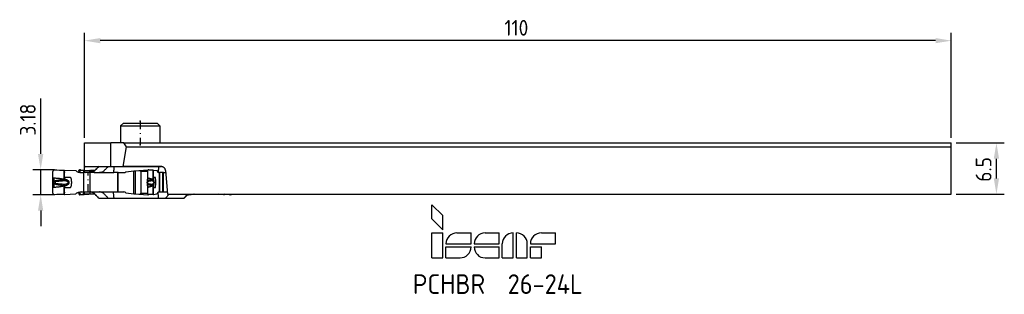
# Model space of a CAD drawing. Extents: x 137 to 262, y 168 to 203.
import ezdxf
from ezdxf.enums import TextEntityAlignment as Align

# ---------------------------------------------------------------- set-up
doc = ezdxf.new("R2010")
doc.units = 0
doc.linetypes.add('DASHDOTX2', pattern=[2, 1, -0.5, 0, -0.5])
doc.layers.get('0').update_dxf_attribs({"linetype": 'CONTINUOUS'})
doc.layers.get('DEFPOINTS').update_dxf_attribs({"linetype": 'CONTINUOUS'})
for name, color, linetype in [('1', 4, 'CONTINUOUS'), ('2L', 7, 'CONTINUOUS'), ('4', 2, 'DASHDOTX2'), ('SK6', 5, 'CONTINUOUS')]:
    doc.layers.add(name, color=color, linetype=linetype)
doc.styles.get("Standard").update_dxf_attribs({"font": 'isocp.shx'})
doc.dimstyles.get("Standard").update_dxf_attribs({"dimtxt": 2.5, "dimasz": 2.5, "dimexe": 1.25, "dimexo": 0.625, "dimtad": 1, "dimcen": 2.5, "dimazin": 3, "dimtfac": 1, "dimtmove": 0, "dimatfit": 3})

# ---------------------------------------------------------------- blocks, each defined once
blk = doc.blocks.new('ISCAR')
at = {"layer": 'SK6'}
for p, q in [((-11.25, 8.5), (-9.5, 6.75)), ((-11.25, 6.25), (-11.25, 8.5)), ((-9.5, 4.5), (-9.5, 6.75)), ((-11.25, 6.25), (-9.5, 4.5)), ((-11.25, 4), (-9.5, 4)), ((-11.25, 0), (-11.25, 4)), ((-9.5, 0), (-9.5, 4)), ((-7.25, 4), (-5, 4)), ((-5, 2.25), (-5, 4)), ((-2.75, 4), (-0.5, 4)), ((-0.5, 2.25), (-0.5, 4)), ((1.75, 0), (1.75, 4)), ((2.25, 0), (2.25, 4)), ((6.25, 4), (8.5, 4)), ((8.5, 2.25), (8.5, 4)), ((-9, 2.25), (-5, 2.25)), ((-9, 1.75), (-5, 1.75)), ((-9, 0), (-9, 1.75)), ((-4.5, 2.25), (-0.5, 2.25)), ((-4.5, 1.75), (-0.5, 1.75)), ((-0.5, 0), (-0.5, 1.75)), ((0, 0), (0, 2.25)), ((4, 0), (4, 2.25)), ((4.5, 2.25), (8.5, 2.25)), ((4.5, 1.75), (6.25, 1.75)), ((4.5, 0), (4.5, 1.75)), ((6.25, 0), (6.25, 1.75)), ((-11.25, 0), (-9.5, 0)), ((-9, 0), (-6.75, 0)), ((-2.75, 0), (-0.5, 0)), ((0, 0), (1.75, 0)), ((2.25, 0), (4, 0)), ((4.5, 0), (6.25, 0))]:
    blk.add_line(p, q, dxfattribs=at)
for centre, start, end in [((-7.25, 2.25), 90, 180), ((-2.75, 2.25), 90, 180), ((1.75, 2.25), 90, 180), ((2.25, 2.25), 0, 90), ((6.25, 2.25), 90, 180), ((-6.75, 1.75), 270, 0), ((-2.75, 1.75), 180, 270)]:
    blk.add_arc(centre, 1.75, start, end, dxfattribs=at)
blk = doc.blocks.new('*D5')
at = {"layer": '2L'}
for p, q in [((255.47, 187.57), (261.57, 187.57)), ((260.57, 183.07), (260.57, 185.57)), ((255.47, 181.07), (261.57, 181.07))]:
    blk.add_line(p, q, dxfattribs=at)
for points in [[(260.23, 185.57), (260.9, 185.57), (260.57, 187.57)], [(260.23, 183.07), (260.9, 183.07), (260.57, 181.07)]]:
    blk.add_solid(points, dxfattribs=at)
at = {"layer": 'DEFPOINTS', "color": 0}
for p in [(254.84, 187.57), (260.57, 187.57), (254.84, 181.07)]:
    blk.add_point(p, dxfattribs=at)
blk.add_text('6.5', height=2, rotation=90).set_placement((259.94, 182.64))
blk = doc.blocks.new('*D6')
at = {"layer": '2L'}
for p, q in [((144.84, 188.2), (144.84, 201.55)), ((254.84, 188.2), (254.84, 201.55)), ((252.84, 200.55), (146.84, 200.55))]:
    blk.add_line(p, q, dxfattribs=at)
for points in [[(146.84, 200.88), (146.84, 200.22), (144.84, 200.55)], [(252.84, 200.88), (252.84, 200.22), (254.84, 200.55)]]:
    blk.add_solid(points, dxfattribs=at)
at = {"layer": 'DEFPOINTS', "color": 0}
for p in [(144.84, 200.55), (144.84, 187.57), (254.84, 187.57)]:
    blk.add_point(p, dxfattribs=at)
blk.add_text('110', height=2).set_placement((198.14, 201.18))
blk = doc.blocks.new('*D7')
at = {"layer": '2L'}
for p, q in [((139.29, 186.17), (139.29, 193.22)), ((140.43, 184.17), (138.29, 184.17)), ((139.29, 180.99), (139.29, 184.17)), ((140.43, 180.99), (138.29, 180.99)), ((139.29, 178.99), (139.29, 176.99))]:
    blk.add_line(p, q, dxfattribs=at)
for points in [[(138.95, 186.17), (139.62, 186.17), (139.29, 184.17)], [(138.95, 178.99), (139.62, 178.99), (139.29, 180.99)]]:
    blk.add_solid(points, dxfattribs=at)
at = {"layer": 'DEFPOINTS', "color": 0}
for p in [(139.29, 184.17), (141.05, 184.17), (141.05, 180.99)]:
    blk.add_point(p, dxfattribs=at)
blk.add_text('3.18', height=2, rotation=90).set_placement((138.66, 188.5))

msp = doc.modelspace()

# ---------------------------------------------------------------- linework, layer by layer
for p, q in [((141.053, 184.173), (140.463, 184.173)), ((141.053, 180.993), (140.463, 180.993))]:
    msp.add_line(p, q)
at = {"layer": '1'}
for p, q in [((149.783, 190.073), (149.43, 189.72)), ((149.783, 190.073), (150.855, 190.073)), ((150.855, 190.073), (154.076, 190.073)), ((154.076, 190.073), (154.43, 189.72)), ((149.43, 189.72), (149.43, 187.573)), ((149.43, 189.72), (150.678, 189.72)), ((150.678, 189.72), (154.43, 189.72)), ((154.43, 189.72), (154.43, 187.573)), ((144.843, 184.464), (144.843, 187.573)), ((144.843, 187.573), (148.191, 187.573)), ((148.191, 184.573), (148.191, 187.573)), ((149.85, 187.573), (148.191, 187.573)), ((150.174, 187.073), (149.85, 187.573)), ((149.85, 187.573), (254.843, 187.573)), ((254.843, 187.073), (254.843, 187.573)), ((149.739, 184.573), (150.174, 187.073)), ((150.174, 187.073), (254.843, 187.073)), ((254.843, 181.073), (254.843, 187.073)), ((140.843, 183.798), (140.843, 183.954)), ((140.843, 183.148), (140.843, 183.798)), ((142.276, 183.798), (142.276, 184.115)), ((142.276, 184.115), (142.333, 184.114)), ((142.276, 183.109), (142.276, 183.798)), ((142.333, 184.114), (143.736, 184.053)), ((142.333, 183.798), (142.333, 184.114)), ((142.333, 183.04), (142.333, 183.867)), ((142.333, 183.177), (142.333, 183.798)), ((144.135, 183.839), (144.135, 183.954)), ((144.218, 184.153), (145.462, 184.082)), ((144.22, 184.153), (145.463, 184.082)), ((144.311, 183.798), (144.311, 184.115)), ((144.311, 184.115), (144.315, 184.114)), ((144.311, 184.115), (144.32, 184.115)), ((144.315, 184.114), (144.749, 184.053)), ((144.315, 183.798), (144.315, 184.114)), ((144.429, 183.798), (144.773, 183.798)), ((144.749, 184.053), (146.067, 183.991)), ((144.773, 181.103), (144.773, 184.043)), ((145.31, 183.798), (144.773, 183.798)), ((144.773, 181.348), (144.773, 183.798)), ((144.843, 184.118), (144.843, 184.464)), ((144.916, 184.573), (148.191, 184.573)), ((146.019, 183.798), (145.31, 183.798)), ((145.455, 184.083), (145.463, 184.082)), ((146.048, 184.043), (145.463, 184.082)), ((145.578, 181.103), (145.578, 184.043)), ((146.154, 184.073), (145.597, 184.073)), ((146.077, 183.798), (146.019, 183.798)), ((146.048, 184.043), (146.119, 184.038)), ((146.077, 183.798), (148.594, 183.798)), ((146.655, 184.573), (146.674, 184.573)), ((146.674, 184.573), (147.857, 184.573)), ((147.857, 184.573), (148.602, 184.573)), ((148.191, 184.573), (149.739, 184.573)), ((148.676, 183.798), (148.594, 183.798)), ((148.602, 184.573), (154.26, 184.573)), ((149.073, 183.798), (148.676, 183.798)), ((149.08, 181.348), (149.08, 183.798)), ((149.112, 183.798), (149.08, 183.798)), ((149.112, 183.798), (149.822, 183.798)), ((149.112, 181.348), (149.112, 183.798)), ((154.563, 184.573), (149.739, 184.573)), ((150.099, 183.895), (151.091, 184.02)), ((151.091, 184.02), (151.307, 184.043)), ((151.091, 183.798), (151.091, 184.02)), ((151.091, 181.348), (151.091, 183.798)), ((151.307, 184.043), (151.726, 184.082)), ((151.307, 183.798), (151.307, 184.043)), ((151.307, 181.348), (151.307, 183.798)), ((151.726, 184.082), (151.74, 184.083)), ((151.74, 184.083), (152.914, 184.153)), ((152, 183.954), (152, 183.798)), ((152.871, 183.954), (152, 183.954)), ((152, 183.798), (152, 181.348)), ((152.871, 183.954), (152.873, 183.954)), ((152.873, 183.954), (152.876, 184.038)), ((152.873, 183.798), (152.873, 183.954)), ((152.873, 183.148), (152.873, 183.798)), ((152.914, 184.153), (152.917, 184.153)), ((153.573, 183.798), (153.573, 184.115)), ((153.573, 184.115), (153.613, 184.114)), ((153.573, 183.109), (153.573, 183.798)), ((153.613, 184.114), (154.046, 184.053)), ((153.613, 183.798), (153.613, 184.114)), ((153.613, 183.177), (153.613, 183.798)), ((154.26, 184.573), (154.567, 184.573)), ((154.261, 183.798), (154.367, 183.798)), ((154.416, 183.798), (154.367, 183.798)), ((154.367, 181.348), (154.367, 183.798)), ((154.779, 183.798), (154.4, 183.798)), ((154.416, 181.348), (154.416, 183.798)), ((154.861, 183.798), (154.779, 183.798)), ((154.779, 181.348), (154.779, 183.798)), ((154.861, 183.798), (155.156, 183.798)), ((154.861, 181.348), (154.861, 183.798)), ((155.132, 184.073), (155.394, 181.073)), ((140.843, 183.148), (140.954, 183.147)), ((140.852, 182.503), (140.852, 182.593)), ((141.078, 182.368), (141.113, 182.456)), ((142.192, 182.953), (142.19, 182.982)), ((142.324, 183.176), (142.333, 183.177)), ((142.742, 182.635), (142.85, 182.718)), ((142.742, 182.461), (142.851, 182.378)), ((152.804, 182.503), (152.804, 182.593)), ((152.873, 183.148), (152.896, 183.147)), ((153.475, 182.953), (153.48, 182.982)), ((153.61, 183.176), (153.613, 183.177)), ((140.843, 181.348), (140.843, 181.949)), ((140.843, 181.949), (140.954, 181.949)), ((140.843, 181.192), (140.843, 181.348)), ((142.19, 182.115), (142.192, 182.144)), ((142.276, 181.348), (142.276, 181.988)), ((142.276, 181.032), (142.276, 181.348)), ((142.324, 181.921), (142.333, 181.919)), ((142.333, 181.284), (142.333, 182.052)), ((142.333, 181.348), (142.333, 181.919)), ((142.333, 181.033), (142.333, 181.348)), ((144.135, 181.192), (144.135, 181.307)), ((144.311, 181.032), (144.311, 181.348)), ((144.315, 181.033), (144.315, 181.348)), ((144.429, 181.348), (144.773, 181.348)), ((144.773, 181.348), (145.31, 181.348)), ((145.31, 181.348), (146.019, 181.348)), ((146.019, 181.348), (146.077, 181.348)), ((146.077, 181.348), (148.594, 181.348)), ((148.594, 181.348), (148.676, 181.348)), ((148.676, 181.348), (149.073, 181.348)), ((149.08, 181.348), (149.112, 181.348)), ((149.112, 181.348), (149.822, 181.348)), ((150.099, 181.251), (151.091, 181.127)), ((151.091, 181.127), (151.091, 181.348)), ((151.307, 181.104), (151.307, 181.348)), ((152, 181.348), (152, 181.192)), ((152, 181.192), (152.871, 181.192)), ((152.871, 181.192), (152.873, 181.192)), ((152.873, 181.348), (152.873, 181.949)), ((152.873, 181.949), (152.896, 181.949)), ((152.873, 181.192), (152.873, 181.348)), ((152.876, 181.109), (152.873, 181.192)), ((153.48, 182.115), (153.475, 182.144)), ((153.573, 181.348), (153.573, 181.988)), ((153.573, 181.032), (153.573, 181.348)), ((153.61, 181.921), (153.613, 181.919)), ((153.613, 181.348), (153.613, 181.919)), ((153.613, 181.033), (153.613, 181.348)), ((154.261, 181.348), (154.367, 181.348)), ((154.367, 181.348), (154.416, 181.348)), ((154.415, 181.348), (154.779, 181.348)), ((154.779, 181.348), (154.861, 181.348)), ((154.861, 181.348), (155.37, 181.348)), ((142.276, 181.032), (142.333, 181.033)), ((142.333, 181.033), (143.736, 181.094)), ((144.218, 180.993), (145.462, 181.064)), ((144.22, 180.993), (145.463, 181.064)), ((144.311, 181.032), (144.315, 181.033)), ((144.311, 181.032), (144.32, 181.032)), ((144.315, 181.033), (144.749, 181.094)), ((144.749, 181.094), (146.067, 181.156)), ((145.455, 181.064), (145.463, 181.064)), ((146.048, 181.104), (145.463, 181.064)), ((146.154, 181.073), (145.597, 181.073)), ((146.048, 181.104), (146.119, 181.109)), ((146.655, 180.573), (146.674, 180.573)), ((146.674, 180.573), (147.857, 180.573)), ((147.857, 180.573), (148.602, 180.573)), ((148.602, 180.573), (154.26, 180.573)), ((149.73, 180.573), (150.828, 180.573)), ((150.828, 180.573), (154.13, 180.573)), ((151.091, 181.127), (151.307, 181.104)), ((151.307, 181.104), (151.726, 181.064)), ((151.726, 181.064), (151.74, 181.063)), ((151.74, 181.063), (152.914, 180.993)), ((152.914, 180.993), (152.917, 180.993)), ((153.573, 181.032), (153.613, 181.033)), ((153.613, 181.033), (154.046, 181.094)), ((154.26, 180.573), (155.129, 180.573)), ((155.129, 180.573), (155.587, 181.073)), ((155.129, 180.573), (157.443, 180.573)), ((155.394, 181.073), (254.843, 181.073)), ((157.443, 180.573), (157.901, 181.073)), ((157.443, 180.573), (157.517, 180.573)), ((157.517, 180.573), (158.018, 181.073)), ((157.944, 180.999), (158.041, 180.993)), ((158.041, 180.993), (158.726, 181.064)), ((158.041, 180.993), (158.061, 180.994)), ((158.061, 180.994), (158.72, 181.063)), ((158.72, 181.063), (158.726, 181.064)), ((158.748, 181.073), (158.726, 181.064)), ((162.567, 181.033), (161.817, 181.073)), ((162.476, 181.073), (162.597, 181.064)), ((162.519, 181.031), (162.519, 181.033)), ((162.567, 181.033), (162.599, 181.032)), ((163.417, 180.993), (162.597, 181.064))]:
    msp.add_line(p, q, dxfattribs=at)
for points in [[(144.142, 184.037), (144.144, 184.048), (144.147, 184.059), (144.15, 184.07), (144.153, 184.08), (144.156, 184.089), (144.16, 184.098), (144.164, 184.107), (144.168, 184.114), (144.172, 184.121), (144.176, 184.128), (144.181, 184.134), (144.186, 184.139), (144.19, 184.143), (144.195, 184.146), (144.2, 184.149), (144.205, 184.151), (144.21, 184.153), (144.215, 184.153), (144.22, 184.153)], [(144.402, 184.12), (144.402, 184.121), (144.401, 184.122), (144.395, 184.124), (144.387, 184.127), (144.377, 184.129), (144.364, 184.132), (144.349, 184.134), (144.331, 184.137), (144.312, 184.14), (144.292, 184.143), (144.27, 184.147), (144.246, 184.15), (144.22, 184.153)], [(144.749, 184.053), (144.848, 183.864), (144.963, 183.798)], [(144.916, 184.573), (144.906, 184.572), (144.896, 184.566), (144.877, 184.545), (144.843, 184.464)], [(146.655, 184.573), (146.605, 184.524), (146.555, 184.475), (146.506, 184.425), (146.456, 184.376), (146.407, 184.326), (146.357, 184.277), (146.307, 184.227), (146.258, 184.178), (146.208, 184.128), (146.159, 184.079), (146.109, 184.029), (146.057, 183.983), (146.001, 183.941), (145.941, 183.904), (145.879, 183.872), (145.814, 183.846), (145.747, 183.825), (145.679, 183.81), (145.609, 183.801), (145.539, 183.798)], [(146.674, 184.573), (146.622, 184.522), (146.571, 184.47), (146.52, 184.418), (146.469, 184.365), (146.418, 184.313), (146.367, 184.261), (146.316, 184.209), (146.265, 184.157), (146.214, 184.105), (146.163, 184.052), (146.111, 184.002), (146.054, 183.956), (145.994, 183.915), (145.931, 183.88), (145.864, 183.851), (145.796, 183.828), (145.726, 183.812), (145.654, 183.802), (145.582, 183.798)], [(147.857, 184.573), (147.805, 184.522), (147.754, 184.47), (147.703, 184.418), (147.652, 184.365), (147.601, 184.313), (147.55, 184.261), (147.499, 184.209), (147.448, 184.157), (147.397, 184.105), (147.346, 184.052), (147.294, 184.002), (147.237, 183.956), (147.177, 183.915), (147.114, 183.88), (147.047, 183.851), (146.979, 183.828), (146.909, 183.812), (146.837, 183.802), (146.765, 183.798)], [(148.602, 184.573), (148.596, 184.522), (148.591, 184.47), (148.585, 184.418), (148.58, 184.365), (148.575, 184.313), (148.569, 184.261), (148.564, 184.209), (148.558, 184.157), (148.553, 184.105), (148.547, 184.052), (148.542, 184.002), (148.536, 183.956), (148.529, 183.915), (148.522, 183.88), (148.515, 183.851), (148.508, 183.828), (148.501, 183.812), (148.493, 183.802), (148.489, 183.799), (148.485, 183.798)], [(151.74, 184.083), (151.752, 184.084), (151.763, 184.084), (151.775, 184.084), (151.786, 184.084), (151.798, 184.083), (151.81, 184.082), (151.821, 184.08), (151.833, 184.079), (151.844, 184.077), (151.856, 184.074), (151.867, 184.071), (151.879, 184.068), (151.89, 184.064), (151.902, 184.06), (151.913, 184.055), (151.924, 184.05), (151.935, 184.044), (151.946, 184.037), (151.956, 184.03), (151.967, 184.021), (151.976, 184.011), (151.985, 184), (151.993, 183.987), (151.998, 183.971), (152, 183.954)], [(152.876, 184.037), (152.878, 184.049), (152.879, 184.061), (152.881, 184.072), (152.883, 184.082), (152.884, 184.092), (152.886, 184.101), (152.889, 184.11), (152.891, 184.118), (152.893, 184.125), (152.895, 184.131), (152.898, 184.137), (152.9, 184.142), (152.903, 184.146), (152.906, 184.149), (152.908, 184.151), (152.911, 184.153), (152.914, 184.153)], [(153.573, 184.115), (153.512, 184.115), (153.454, 184.115), (153.4, 184.116), (153.35, 184.117), (153.304, 184.119), (153.261, 184.12), (153.22, 184.122), (153.182, 184.124), (153.147, 184.127), (153.114, 184.129), (153.083, 184.132), (153.054, 184.135), (153.027, 184.137), (153.002, 184.14), (152.978, 184.143), (152.956, 184.147), (152.936, 184.15), (152.917, 184.153)], [(154.046, 184.053), (154.146, 183.864), (154.261, 183.798)], [(154.26, 184.573), (154.255, 184.52), (154.249, 184.466), (154.243, 184.412), (154.238, 184.358), (154.232, 184.304), (154.227, 184.25), (154.221, 184.196), (154.215, 184.142), (154.21, 184.088), (154.204, 184.034), (154.198, 183.983), (154.192, 183.937), (154.185, 183.898), (154.178, 183.864), (154.17, 183.838)], [(155.132, 184.073), (155.128, 184.108), (155.121, 184.143), (155.112, 184.177), (155.1, 184.211), (155.086, 184.244), (155.07, 184.275), (155.052, 184.306), (155.032, 184.335), (155.009, 184.364), (154.985, 184.39), (154.96, 184.416), (154.933, 184.44), (154.904, 184.462), (154.874, 184.482), (154.843, 184.5), (154.811, 184.517), (154.777, 184.532), (154.743, 184.544), (154.708, 184.554), (154.672, 184.563), (154.636, 184.568), (154.6, 184.572), (154.563, 184.573)], [(141.113, 182.64), (141.1, 182.638), (141.086, 182.635), (141.073, 182.632), (141.059, 182.629), (141.046, 182.626), (141.032, 182.623), (141.019, 182.62), (141.005, 182.616), (140.992, 182.613), (140.978, 182.609), (140.966, 182.606), (140.954, 182.602), (140.942, 182.598), (140.93, 182.594), (140.919, 182.589), (140.907, 182.584), (140.896, 182.578), (140.887, 182.571), (140.88, 182.562), (140.876, 182.553), (140.875, 182.548), (140.875, 182.543), (140.877, 182.538), (140.88, 182.533), (140.89, 182.524), (140.902, 182.516), (140.915, 182.509), (140.928, 182.503), (140.942, 182.498), (140.956, 182.494), (140.97, 182.49), (140.984, 182.486), (140.998, 182.482), (141.013, 182.479), (141.027, 182.475), (141.041, 182.472), (141.056, 182.468), (141.07, 182.465), (141.084, 182.462), (141.099, 182.459), (141.113, 182.456)], [(142.192, 182.953), (142.131, 182.932), (142.067, 182.915), (142.002, 182.901), (141.936, 182.889), (141.87, 182.878), (141.804, 182.868), (141.738, 182.858), (141.672, 182.849), (141.606, 182.84), (141.541, 182.831), (141.475, 182.822), (141.409, 182.812), (141.344, 182.801), (141.279, 182.788), (141.214, 182.773), (141.15, 182.754), (141.085, 182.731), (141.018, 182.703), (140.946, 182.666)], [(140.954, 183.147), (141.038, 183.137), (141.123, 183.127), (141.209, 183.119), (141.294, 183.112), (141.38, 183.104), (141.465, 183.097), (141.551, 183.088), (141.636, 183.079), (141.72, 183.069), (141.804, 183.057), (141.886, 183.045), (141.967, 183.031), (142.045, 183.016), (142.12, 183), (142.19, 182.982)], [(142.295, 182.787), (142.255, 182.777), (142.207, 182.767), (142.152, 182.757), (142.087, 182.747), (142.014, 182.738), (141.932, 182.729), (141.842, 182.721), (141.747, 182.713), (141.648, 182.705), (141.548, 182.696), (141.449, 182.687), (141.354, 182.677), (141.265, 182.666), (141.184, 182.654), (141.113, 182.64)], [(141.113, 182.456), (141.212, 182.438), (141.328, 182.422), (141.458, 182.409), (141.593, 182.397), (141.729, 182.385), (141.859, 182.374), (141.977, 182.362), (142.081, 182.35), (142.168, 182.337), (142.238, 182.323), (142.295, 182.309)], [(142.276, 183.109), (142.273, 183.102), (142.271, 183.095), (142.268, 183.088), (142.266, 183.081), (142.263, 183.074), (142.26, 183.067), (142.257, 183.06), (142.255, 183.053), (142.252, 183.047), (142.249, 183.04), (142.245, 183.033), (142.242, 183.027), (142.239, 183.021), (142.235, 183.014), (142.231, 183.008), (142.227, 183.002), (142.223, 182.997), (142.218, 182.992), (142.213, 182.988), (142.208, 182.985), (142.202, 182.982), (142.197, 182.981), (142.19, 182.982)], [(142.742, 182.635), (142.723, 182.648), (142.701, 182.66), (142.677, 182.672), (142.652, 182.684), (142.624, 182.695), (142.595, 182.706), (142.565, 182.716), (142.533, 182.726), (142.501, 182.736), (142.467, 182.745), (142.434, 182.754), (142.4, 182.762), (142.365, 182.771), (142.331, 182.779), (142.295, 182.787)], [(142.295, 182.309), (142.37, 182.327), (142.443, 182.345), (142.515, 182.365), (142.582, 182.386), (142.644, 182.409), (142.698, 182.434), (142.742, 182.462)], [(142.333, 181.919), (142.376, 181.919), (142.419, 181.919), (142.462, 181.919), (142.505, 181.919), (142.548, 181.919), (142.591, 181.918), (142.634, 181.918), (142.677, 181.918), (142.72, 181.918), (142.763, 181.917), (142.806, 181.917), (142.849, 181.917), (142.892, 181.918), (142.936, 181.919), (142.98, 181.917), (143.024, 181.916), (143.065, 181.922), (143.084, 181.932), (143.102, 181.945), (143.129, 181.981), (143.15, 182.019), (143.166, 182.061), (143.179, 182.104), (143.19, 182.148), (143.199, 182.193), (143.206, 182.238), (143.212, 182.283), (143.216, 182.329), (143.22, 182.374), (143.222, 182.42), (143.224, 182.466), (143.225, 182.512), (143.226, 182.557), (143.225, 182.603), (143.224, 182.649), (143.222, 182.694), (143.219, 182.74), (143.215, 182.785), (143.21, 182.83), (143.203, 182.875), (143.196, 182.921), (143.186, 182.965), (143.175, 183.009), (143.161, 183.051), (143.143, 183.091), (143.12, 183.129), (143.089, 183.162), (143.07, 183.173), (143.049, 183.179), (143.004, 183.18), (142.958, 183.179), (142.912, 183.178), (142.867, 183.179), (142.822, 183.179), (142.777, 183.179), (142.733, 183.179), (142.689, 183.179), (142.644, 183.178), (142.6, 183.178), (142.555, 183.178), (142.51, 183.178), (142.466, 183.178), (142.422, 183.178), (142.377, 183.178), (142.333, 183.177)], [(142.85, 182.718), (142.819, 182.751), (142.786, 182.778), (142.752, 182.801), (142.719, 182.821), (142.685, 182.839), (142.651, 182.855), (142.617, 182.87), (142.582, 182.883), (142.548, 182.895), (142.514, 182.907), (142.479, 182.917), (142.445, 182.927), (142.411, 182.936), (142.376, 182.944), (142.342, 182.953)], [(142.742, 182.462), (142.748, 182.467), (142.755, 182.472), (142.761, 182.478), (142.767, 182.483), (142.772, 182.489), (142.777, 182.494), (142.781, 182.5), (142.785, 182.505), (142.788, 182.511), (142.791, 182.517), (142.794, 182.522), (142.795, 182.528), (142.797, 182.534), (142.798, 182.54), (142.798, 182.545), (142.798, 182.551), (142.798, 182.557), (142.797, 182.563), (142.795, 182.568), (142.793, 182.574), (142.791, 182.58), (142.788, 182.585), (142.785, 182.591), (142.781, 182.597), (142.777, 182.602), (142.772, 182.608), (142.767, 182.613), (142.761, 182.619), (142.755, 182.624), (142.749, 182.63), (142.742, 182.635)], [(142.851, 182.378), (142.857, 182.387), (142.864, 182.397), (142.87, 182.407), (142.877, 182.417), (142.883, 182.427), (142.89, 182.438), (142.896, 182.451), (142.902, 182.465), (142.908, 182.48), (142.913, 182.497), (142.918, 182.52), (142.92, 182.55), (142.917, 182.579), (142.913, 182.599), (142.909, 182.614), (142.904, 182.627), (142.9, 182.638), (142.895, 182.648), (142.89, 182.657), (142.885, 182.666), (142.88, 182.674), (142.875, 182.682), (142.871, 182.69), (142.866, 182.697), (142.861, 182.704), (142.856, 182.711), (142.85, 182.718)], [(153.475, 182.953), (153.412, 182.932), (153.355, 182.915), (153.303, 182.901), (153.255, 182.889), (153.212, 182.878), (153.171, 182.868), (153.134, 182.858), (153.099, 182.849), (153.066, 182.84), (153.036, 182.831), (153.007, 182.822), (152.98, 182.812), (152.955, 182.801), (152.931, 182.788), (152.908, 182.773), (152.886, 182.754), (152.865, 182.731), (152.845, 182.703), (152.826, 182.666)], [(153.447, 182.787), (153.407, 182.777), (153.365, 182.767), (153.319, 182.757), (153.27, 182.747), (153.22, 182.738), (153.17, 182.729), (153.119, 182.721), (153.07, 182.713), (153.025, 182.705), (152.983, 182.696), (152.945, 182.687), (152.913, 182.677), (152.886, 182.666), (152.865, 182.654), (152.848, 182.64)], [(152.848, 182.456), (152.872, 182.438), (152.905, 182.422), (152.948, 182.409), (153.001, 182.397), (153.062, 182.385), (153.128, 182.374), (153.197, 182.362), (153.266, 182.35), (153.331, 182.337), (153.392, 182.323), (153.447, 182.309)], [(152.896, 183.147), (152.914, 183.137), (152.935, 183.127), (152.96, 183.119), (152.987, 183.112), (153.016, 183.104), (153.048, 183.097), (153.082, 183.088), (153.119, 183.079), (153.159, 183.069), (153.203, 183.057), (153.25, 183.045), (153.301, 183.031), (153.356, 183.016), (153.415, 183), (153.479, 182.982)], [(153.447, 182.787), (153.463, 182.819), (153.478, 182.903), (153.475, 182.952)], [(153.621, 182.635), (153.612, 182.648), (153.602, 182.66), (153.591, 182.672), (153.58, 182.684), (153.568, 182.695), (153.555, 182.706), (153.543, 182.716), (153.53, 182.726), (153.518, 182.736), (153.505, 182.745), (153.493, 182.754), (153.481, 182.762), (153.47, 182.771), (153.459, 182.779), (153.447, 182.787)], [(153.447, 182.309), (153.471, 182.327), (153.497, 182.345), (153.523, 182.365), (153.55, 182.386), (153.576, 182.409), (153.6, 182.434), (153.621, 182.462)], [(153.573, 183.109), (153.57, 183.102), (153.567, 183.095), (153.564, 183.088), (153.561, 183.081), (153.558, 183.074), (153.554, 183.067), (153.551, 183.06), (153.548, 183.053), (153.544, 183.047), (153.541, 183.04), (153.537, 183.033), (153.534, 183.027), (153.53, 183.021), (153.526, 183.014), (153.522, 183.008), (153.517, 183.002), (153.513, 182.997), (153.508, 182.992), (153.503, 182.988), (153.497, 182.985), (153.491, 182.982), (153.486, 182.981), (153.479, 182.982)], [(153.7, 182.718), (153.693, 182.751), (153.685, 182.778), (153.676, 182.801), (153.668, 182.821), (153.66, 182.839), (153.651, 182.855), (153.643, 182.87), (153.634, 182.883), (153.625, 182.895), (153.616, 182.907), (153.607, 182.917), (153.598, 182.927), (153.588, 182.936), (153.579, 182.944), (153.57, 182.953)], [(153.613, 181.919), (153.626, 181.919), (153.639, 181.919), (153.653, 181.919), (153.666, 181.919), (153.679, 181.919), (153.693, 181.918), (153.706, 181.918), (153.719, 181.918), (153.732, 181.918), (153.746, 181.917), (153.759, 181.917), (153.772, 181.917), (153.786, 181.918), (153.799, 181.919), (153.813, 181.917), (153.826, 181.916), (153.833, 181.918), (153.839, 181.922), (153.843, 181.927), (153.849, 181.939), (153.85, 181.945), (153.859, 181.981), (153.865, 182.019), (153.87, 182.061), (153.874, 182.104), (153.878, 182.148), (153.88, 182.193), (153.883, 182.238), (153.884, 182.283), (153.886, 182.329), (153.887, 182.374), (153.888, 182.42), (153.888, 182.466), (153.889, 182.512), (153.889, 182.557), (153.889, 182.603), (153.888, 182.649), (153.887, 182.694), (153.887, 182.74), (153.885, 182.785), (153.884, 182.83), (153.882, 182.875), (153.879, 182.921), (153.877, 182.965), (153.873, 183.009), (153.869, 183.051), (153.863, 183.091), (153.856, 183.129), (153.847, 183.162), (153.841, 183.172), (153.834, 183.179), (153.827, 183.18), (153.82, 183.18), (153.806, 183.179), (153.792, 183.178), (153.778, 183.179), (153.764, 183.179), (153.75, 183.179), (153.736, 183.179), (153.723, 183.179), (153.709, 183.178), (153.695, 183.178), (153.681, 183.178), (153.668, 183.178), (153.654, 183.178), (153.64, 183.178), (153.626, 183.178), (153.613, 183.177)], [(140.954, 181.949), (141.038, 181.96), (141.123, 181.97), (141.209, 181.977), (141.294, 181.985), (141.38, 181.992), (141.465, 182), (141.551, 182.008), (141.636, 182.018), (141.72, 182.028), (141.804, 182.039), (141.886, 182.052), (141.967, 182.066), (142.045, 182.081), (142.12, 182.097), (142.19, 182.115)], [(141.078, 182.368), (141.152, 182.342), (141.225, 182.321), (141.299, 182.304), (141.374, 182.291), (141.448, 182.279), (141.523, 182.268), (141.598, 182.257), (141.673, 182.247), (141.749, 182.237), (141.824, 182.226), (141.899, 182.214), (141.975, 182.201), (142.049, 182.185), (142.122, 182.167), (142.192, 182.144)], [(142.276, 181.988), (142.273, 181.995), (142.271, 182.002), (142.268, 182.009), (142.266, 182.016), (142.263, 182.023), (142.26, 182.03), (142.257, 182.037), (142.255, 182.043), (142.252, 182.05), (142.249, 182.057), (142.245, 182.063), (142.242, 182.07), (142.239, 182.076), (142.235, 182.082), (142.231, 182.088), (142.227, 182.094), (142.223, 182.099), (142.218, 182.104), (142.213, 182.109), (142.208, 182.112), (142.202, 182.114), (142.197, 182.115), (142.19, 182.115)], [(142.342, 182.144), (142.376, 182.152), (142.411, 182.161), (142.445, 182.17), (142.479, 182.179), (142.514, 182.19), (142.548, 182.201), (142.582, 182.214), (142.617, 182.227), (142.651, 182.241), (142.685, 182.257), (142.719, 182.275), (142.752, 182.295), (142.786, 182.319), (142.819, 182.346), (142.851, 182.378)], [(144.963, 181.348), (144.934, 181.344), (144.905, 181.332), (144.848, 181.283), (144.749, 181.094)], [(146.655, 180.573), (146.605, 180.622), (146.555, 180.672), (146.506, 180.721), (146.456, 180.771), (146.407, 180.82), (146.357, 180.87), (146.307, 180.919), (146.258, 180.969), (146.208, 181.018), (146.159, 181.068), (146.109, 181.117), (146.057, 181.164), (146.001, 181.206), (145.941, 181.243), (145.879, 181.275), (145.814, 181.301), (145.747, 181.321), (145.679, 181.336), (145.609, 181.345), (145.539, 181.348)], [(146.674, 180.573), (146.622, 180.625), (146.571, 180.677), (146.52, 180.729), (146.469, 180.781), (146.418, 180.833), (146.367, 180.885), (146.316, 180.938), (146.265, 180.99), (146.214, 181.042), (146.163, 181.094), (146.111, 181.145), (146.054, 181.191), (145.994, 181.232), (145.931, 181.267), (145.864, 181.296), (145.796, 181.319), (145.726, 181.335), (145.654, 181.345), (145.582, 181.348)], [(147.857, 180.573), (147.805, 180.625), (147.754, 180.677), (147.703, 180.729), (147.652, 180.781), (147.601, 180.833), (147.55, 180.885), (147.499, 180.938), (147.448, 180.99), (147.397, 181.042), (147.346, 181.094), (147.294, 181.145), (147.237, 181.191), (147.177, 181.232), (147.114, 181.267), (147.047, 181.296), (146.979, 181.319), (146.909, 181.335), (146.837, 181.345), (146.765, 181.348)], [(148.602, 180.573), (148.596, 180.625), (148.591, 180.677), (148.585, 180.729), (148.58, 180.781), (148.575, 180.833), (148.569, 180.885), (148.564, 180.938), (148.558, 180.99), (148.553, 181.042), (148.547, 181.094), (148.542, 181.145), (148.536, 181.191), (148.529, 181.232), (148.522, 181.267), (148.515, 181.296), (148.508, 181.319), (148.501, 181.335), (148.493, 181.345), (148.489, 181.347), (148.485, 181.348)], [(151.74, 181.063), (151.754, 181.063), (151.768, 181.062), (151.781, 181.063), (151.795, 181.063), (151.809, 181.065), (151.823, 181.066), (151.837, 181.069), (151.851, 181.071), (151.864, 181.075), (151.878, 181.078), (151.891, 181.083), (151.905, 181.088), (151.918, 181.094), (151.931, 181.101), (151.944, 181.108), (151.957, 181.117), (151.969, 181.128), (151.98, 181.14), (151.99, 181.155), (151.997, 181.172), (152, 181.192)], [(152.863, 182.368), (152.887, 182.342), (152.912, 182.321), (152.938, 182.304), (152.966, 182.291), (152.996, 182.279), (153.028, 182.268), (153.063, 182.257), (153.1, 182.247), (153.14, 182.237), (153.183, 182.226), (153.23, 182.214), (153.282, 182.201), (153.34, 182.185), (153.404, 182.167), (153.475, 182.144)], [(152.896, 181.949), (152.914, 181.96), (152.935, 181.97), (152.96, 181.977), (152.987, 181.985), (153.016, 181.992), (153.048, 182), (153.082, 182.008), (153.119, 182.018), (153.159, 182.028), (153.203, 182.039), (153.25, 182.052), (153.301, 182.066), (153.356, 182.081), (153.415, 182.097), (153.479, 182.115)], [(153.475, 182.144), (153.474, 182.239), (153.447, 182.309)], [(153.573, 181.988), (153.57, 181.995), (153.567, 182.002), (153.564, 182.009), (153.561, 182.016), (153.558, 182.023), (153.554, 182.03), (153.551, 182.037), (153.548, 182.043), (153.544, 182.05), (153.541, 182.057), (153.537, 182.063), (153.534, 182.07), (153.53, 182.076), (153.526, 182.082), (153.522, 182.088), (153.517, 182.094), (153.513, 182.099), (153.508, 182.104), (153.503, 182.109), (153.497, 182.112), (153.491, 182.114), (153.486, 182.115), (153.479, 182.115)], [(153.57, 182.144), (153.579, 182.152), (153.588, 182.161), (153.598, 182.17), (153.607, 182.179), (153.616, 182.19), (153.625, 182.201), (153.634, 182.214), (153.643, 182.227), (153.651, 182.241), (153.66, 182.257), (153.668, 182.275), (153.676, 182.295), (153.685, 182.319), (153.693, 182.346), (153.7, 182.378)], [(154.261, 181.348), (154.231, 181.344), (154.202, 181.332), (154.146, 181.283), (154.046, 181.094)], [(154.26, 180.573), (154.255, 180.627), (154.249, 180.681), (154.243, 180.735), (154.238, 180.789), (154.232, 180.843), (154.227, 180.897), (154.221, 180.951), (154.215, 181.005), (154.21, 181.059), (154.204, 181.113), (154.198, 181.164), (154.192, 181.209), (154.185, 181.249), (154.178, 181.282), (154.17, 181.309)], [(144.142, 181.109), (144.144, 181.098), (144.147, 181.087), (144.15, 181.077), (144.153, 181.067), (144.156, 181.057), (144.16, 181.048), (144.164, 181.04), (144.168, 181.032), (144.172, 181.025), (144.176, 181.019), (144.181, 181.013), (144.186, 181.008), (144.19, 181.004), (144.195, 181), (144.2, 180.997), (144.205, 180.995), (144.21, 180.994), (144.215, 180.993), (144.22, 180.993)], [(144.402, 181.026), (144.402, 181.025), (144.401, 181.024), (144.395, 181.022), (144.387, 181.02), (144.377, 181.017), (144.364, 181.015), (144.349, 181.012), (144.331, 181.009), (144.312, 181.006), (144.292, 181.003), (144.27, 181), (144.246, 180.997), (144.22, 180.993)], [(152.876, 181.109), (152.878, 181.097), (152.879, 181.086), (152.881, 181.075), (152.883, 181.064), (152.884, 181.055), (152.886, 181.045), (152.889, 181.037), (152.891, 181.029), (152.893, 181.022), (152.895, 181.015), (152.898, 181.01), (152.9, 181.005), (152.903, 181.001), (152.906, 180.998), (152.908, 180.995), (152.911, 180.994), (152.914, 180.993)], [(153.573, 181.032), (153.512, 181.032), (153.454, 181.031), (153.4, 181.031), (153.35, 181.029), (153.304, 181.028), (153.261, 181.026), (153.22, 181.024), (153.182, 181.022), (153.147, 181.02), (153.114, 181.017), (153.083, 181.015), (153.054, 181.012), (153.027, 181.009), (153.002, 181.006), (152.978, 181.003), (152.956, 181), (152.936, 180.997), (152.917, 180.993)]]:
    msp.add_lwpolyline(points, dxfattribs=at)
for centre, radius, start, end in [((141.041, 183.954), 0.199, 155.29278, 180.02772), ((141.043, 183.953), 0.201, 87.09574, 155.07274), ((142.612, 213.227), 29.115, 266.93005, 269.33728), ((144.425, 184.863), 1.065, 229.6002, 270.21373), ((144.592, 183.956), 0.457, 169.71072, 180.18766), ((144.35, 184.361), 0.247, 262.90346, 282.18342), ((149.814, 184.262), 0.464, 271.03114, 307.87302), ((121.772, 182.553), 19.08, 0.1196, 1.78456), ((121.775, 182.543), 19.078, 358.21531, 359.8804), ((141.041, 182.653), 0.242, 218.43323, 246.85074), ((141.039, 182.446), 0.239, 113.22808, 141.79195), ((162.578, 182.556), 21.632, 178.43313, 179.70618), ((141.532, 183.502), 1.222, 241.30056, 248.1652), ((162.578, 182.541), 21.632, 180.29381, 181.56686), ((142.206, 182.548), 1.096, 175.1786, 184.82141), ((142.266, 184.213), 1.263, 266.66127, 273.44725), ((142.521, 183.041), 0.34, 195.0028, 228.23395), ((142.382, 183.086), 0.108, 122.92619, 167.72521), ((139.09, 183.776), 3.354, 342.86312, 345.79589), ((136.564, 182.597), 5.789, 3.51796, 5.73345), ((155.435, 182.549), 2.631, 166.85233, 179.03765), ((153.065, 182.555), 0.263, 154.95284, 171.53608), ((155.435, 182.547), 2.631, 180.96239, 193.14862), ((153.065, 182.542), 0.264, 188.4868, 205.12966), ((152.925, 182.548), 0.12, 130.06762, 229.9343), ((155.331, 182.549), 2.508, 166.19371, 177.30627), ((153.097, 182.548), 0.296, 203.4124, 217.47999), ((155.331, 182.548), 2.508, 182.6937, 193.80629), ((153.045, 182.548), 0.218, 154.94676, 205.05325), ((152.652, 182.378), 0.211, 357.33094, 381.83391), ((153.312, 183.016), 0.265, 300.74465, 346.27677), ((153.526, 183.443), 0.492, 264.16604, 275.133), ((156.455, 182.551), 2.913, 167.61243, 172.07113), ((153.837, 183.011), 0.281, 144.08423, 159.67996), ((153.5, 182.548), 0.148, 324.38806, 395.65888), ((153.52, 182.812), 0.203, 299.73807, 332.51828), ((153.521, 182.285), 0.203, 27.44728, 60.35034), ((152.817, 182.548), 0.899, 349.10862, 370.89623), ((141.041, 181.192), 0.198, 179.98971, 204.73917), ((142.266, 180.884), 1.263, 86.5529, 93.33927), ((142.521, 182.056), 0.34, 131.79122, 165.02008), ((142.382, 182.011), 0.108, 192.27376, 237.0792), ((139.087, 181.321), 3.357, 14.19342, 17.12317), ((136.565, 182.499), 5.787, 354.26661, 356.48265), ((144.425, 180.283), 1.065, 89.78626, 130.39981), ((144.591, 181.191), 0.456, 179.81906, 190.30339), ((149.814, 180.885), 0.464, 52.12697, 88.96887), ((153.312, 182.081), 0.265, 13.72277, 59.25422), ((153.526, 181.654), 0.492, 84.86757, 95.83449), ((156.455, 182.546), 2.914, 187.92928, 192.38762), ((153.837, 182.085), 0.281, 200.31948, 215.91854), ((141.043, 181.194), 0.201, 204.92726, 272.90425), ((142.612, 151.919), 29.115, 90.66272, 93.06993), ((144.35, 180.785), 0.247, 77.81658, 97.09653), ((162.647, 181.714), 0.652, 265.61548, 280.37306), ((161.719, 154.481), 26.566, 86.33731, 88.10195), ((163.421, 181.161), 0.167, 268.38037, 328.59382)]:
    msp.add_arc(centre, radius, start, end, dxfattribs=at)
for p in [(151.93, 190.323), (151.93, 187.323), (142.333, 183.867), (144.773, 184.043), (145.578, 184.043), (142.333, 183.04), (142.333, 182.052), (142.333, 181.284), (144.773, 181.103), (145.578, 181.103), (162.519, 181.033), (162.519, 181.031)]:
    msp.add_point(p, dxfattribs=at)
at = {"layer": '4'}
for p, q in [((151.93, 190.323), (151.93, 187.323)), ((145.31, 181.348), (145.31, 183.798))]:
    msp.add_line(p, q, dxfattribs=at)

# ---------------------------------------------------------------- block references
at = {"layer": 'SK6', "xscale": 0.7936232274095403, "yscale": 0.7936232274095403, "zscale": 0.7936232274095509}
msp.add_blockref('ISCAR', (197.865, 172.985), dxfattribs=at)

# ---------------------------------------------------------------- texts
at = {"layer": 'SK6'}
msp.add_text('PCHBR  26-24L', height=2.5, dxfattribs=at).set_placement((197.297, 169.655), align=Align.MIDDLE_CENTER)

# ---------------------------------------------------------------- dimensions: what is measured, and where the dimension line sits
at = {"layer": '2L'}
dim = msp.add_linear_dim(base=(144.843, 200.551), p1=(254.843, 187.573), p2=(144.843, 187.573), dimstyle='Standard', dxfattribs=at)
dim.commit()
dim.dimension.update_dxf_attribs({"geometry": '*D6', "text_midpoint": (199.843, 202.176)})
dim = msp.add_linear_dim(base=(139.288, 184.173), p1=(141.053, 180.993), p2=(141.053, 184.173), angle=90, dimstyle='Standard', override={"dimdec": 2}, dxfattribs=at)
dim.commit()
dim.dimension.update_dxf_attribs({"geometry": '*D7', "text_midpoint": (137.663, 190.698)})
dim = msp.add_linear_dim(base=(260.568, 187.573), p1=(254.843, 181.073), p2=(254.843, 187.573), angle=90, dimstyle='Standard', dxfattribs=at)
dim.commit()
dim.dimension.update_dxf_attribs({"geometry": '*D5', "text_midpoint": (258.943, 184.323)})

doc.saveas('drawing.dxf')
